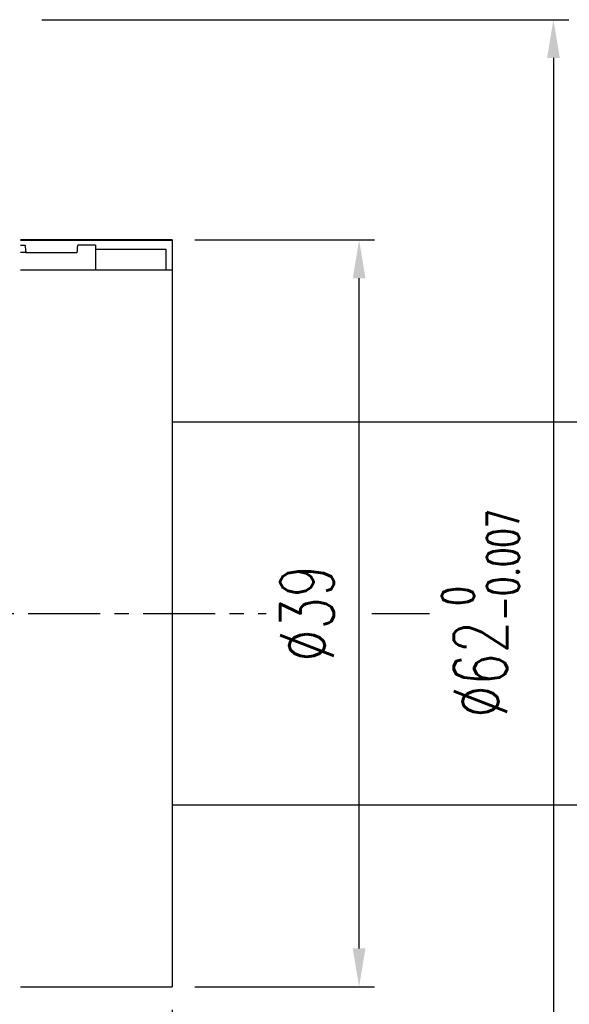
# Model space of a CAD drawing. Header units: millimetres. Extents: x -52 to 340, y -61 to 93.
# Tile 52 of 101: x 126 to 154, y -20 to 31. Entities that reach past the tile are written whole.
import ezdxf

# ---------------------------------------------------------------- set-up
doc = ezdxf.new("R2010")
doc.units = ezdxf.units.MM
doc.linetypes.add('CENTER', pattern=[2, 1.25, -0.25, 0.25, -0.25])
for name, color, linetype in [('CL', 1, 'CENTER'), ('DIM', 4, 'Continuous'), ('OUT', 3, 'Continuous')]:
    doc.layers.add(name, color=color, linetype=linetype)
doc.styles.add('DIM-7', font='SIMPLEX.shx', dxfattribs={"width": 0.7, "bigfont": 'chineset.shx'})
doc.dimstyles.new('CNS', dxfattribs={"dimtxt": 3.5, "dimasz": 2.5, "dimexe": 1, "dimexo": 1.5, "dimgap": 0.09, "dimtad": 0, "dimdsep": 46, "dimtxsty": 'DIM-7', "dimcen": 0.09, "dimclrd": 1, "dimclre": 1, "dimclrt": 4, "dimadec": 0, "dimazin": 0, "dimtfac": 1, "dimtix": 1, "dimtmove": 2, "dimatfit": 3, "dimfxl": 1, "dimtvp": 0.971429, "dimtolj": 1, "dimarcsym": 0})

# ---------------------------------------------------------------- blocks, each defined once
blk = doc.blocks.new('*D7')
at = {"layer": 'DEFPOINTS', "color": 0}
for p in [(133.5, -19.5), (80, -25), (80, -59.755)]:
    blk.add_point(p, dxfattribs=at)
at = {"layer": 'DIM', "color": 0, "lineweight": -2}
for p, q in [((133.5, -20.7), (133.5, -60.555)), ((80, -26.2), (80, -60.555)), ((131.5, -59.755), (82, -59.755))]:
    blk.add_line(p, q, dxfattribs=at)
at = {"layer": 'DIM', "color": 0}
for points in [[(82, -59.422), (82, -60.088), (80, -59.755)], [(131.5, -59.422), (131.5, -60.088), (133.5, -59.755)]]:
    blk.add_solid(points, dxfattribs=at)
at = {"layer": 'DIM', "color": 0, "insert": (106.75, -57.035), "char_height": 2.8, "attachment_point": 5, "style": 'DIM-7'}
blk.add_mtext('\\A1;53.5', dxfattribs=at)
blk = doc.blocks.new('*D8')
at = {"layer": 'DEFPOINTS', "color": 0}
for p in [(125.5, 31), (125.5, -31), (153.411, -31)]:
    blk.add_point(p, dxfattribs=at)
at = {"layer": 'DIM', "color": 0, "lineweight": -2}
for p, q in [((126.7, 31), (154.211, 31)), ((153.411, 29), (153.411, -29)), ((126.7, -31), (154.211, -31))]:
    blk.add_line(p, q, dxfattribs=at)
at = {"layer": 'DIM', "color": 0}
for points in [[(153.078, 29), (153.744, 29), (153.411, 31)], [(153.078, -29), (153.744, -29), (153.411, -31)]]:
    blk.add_solid(points, dxfattribs=at)
at = {"layer": 'DIM', "color": 0, "insert": (149.603, 0), "char_height": 2.8, "attachment_point": 5, "rotation": 90, "style": 'DIM-7'}
blk.add_mtext('\\A1;%%C62{\\H1.680000;\\S 0^ -0.007;}', dxfattribs=at)
blk = doc.blocks.new('*D9')
at = {"layer": 'DEFPOINTS', "color": 0}
for p in [(133.5, 19.5), (143.266, 19.5), (133.5, -19.5)]:
    blk.add_point(p, dxfattribs=at)
at = {"layer": 'DIM', "color": 0, "lineweight": -2}
for p, q in [((134.7, 19.5), (144.066, 19.5)), ((143.266, -17.5), (143.266, 17.5)), ((134.7, -19.5), (144.066, -19.5))]:
    blk.add_line(p, q, dxfattribs=at)
at = {"layer": 'DIM', "color": 0}
for points in [[(142.933, 17.5), (143.6, 17.5), (143.266, 19.5)], [(142.933, -17.5), (143.6, -17.5), (143.266, -19.5)]]:
    blk.add_solid(points, dxfattribs=at)
at = {"layer": 'DIM', "color": 0, "insert": (140.546, 0), "char_height": 2.8, "attachment_point": 5, "rotation": 90, "style": 'DIM-7'}
blk.add_mtext('\\A1;%%C39', dxfattribs=at)

msp = doc.modelspace()

# ---------------------------------------------------------------- linework, layer by layer
at = {"layer": 'CL', "color": 0, "ltscale": 3}
for p, q in [((78, 0), (138.408, 0)), ((143.929, 0), (146.941, 0))]:
    msp.add_line(p, q, dxfattribs=at)
at = {"layer": 'OUT', "color": 0}
for p, q in [((133.5, 19.5), (125.6, 19.5)), ((133.5, 19.474), (125.6, 19.474)), ((125.6, 19.234), (125.821, 19.234)), ((129.5, 19.234), (128.579, 19.234)), ((129.5, 19.234), (129.5, 17.944)), ((133.5, 19.5), (133.5, 19.474)), ((133.5, 19.474), (133.5, 17.944)), ((125.867, 18.846), (125.6, 18.846)), ((128.532, 18.832), (125.868, 18.832)), ((133.2, 18.991), (129.5, 18.991)), ((133.2, 17.944), (133.2, 18.991)), ((125.6, 17.944), (133.5, 17.944)), ((133.5, 17.944), (133.5, -19.5)), ((125.6, -19.5), (133.5, -19.5))]:
    msp.add_line(p, q, dxfattribs=at)
at = {"layer": 'OUT', "color": 7}
for p, q in [((133.5, 10), (183.5, 10)), ((133.5, -10), (183.5, -10))]:
    msp.add_line(p, q, dxfattribs=at)
at = {"layer": 'OUT', "color": 0}
msp.add_ellipse((128.368, 0), major_axis=(0.221, 19.25), ratio=0.013136, start_param=0.041151, end_param=0.208822, dxfattribs=at)
for points in [[(125.821, 19.234), (125.826, 19.219), (125.836, 19.171), (125.851, 19.042), (125.862, 18.918), (125.867, 18.846)], [(125.867, 18.846), (125.867, 18.841), (125.868, 18.837), (125.868, 18.832)]]:
    msp.add_open_spline(points, degree=3, dxfattribs=at)

# ---------------------------------------------------------------- dimensions: what is measured, and where the dimension line sits
at = {"layer": 'DIM', "color": 0}
for base, p1, p2, override, picture, middle in [((153.411, -31), (125.5, 31), (125.5, -31), {"dimscale": 0.8, "dimclrd": 0, "dimclre": 0, "dimclrt": 0, "dimtol": 1, "dimtm": 0.007, "dimtfac": 0.6, "dimtdec": 3}, '*D8', (149.603, 0)), ((143.266, 19.5), (133.5, -19.5), (133.5, 19.5), {"dimscale": 0.8, "dimclrd": 0, "dimclre": 0, "dimclrt": 0}, '*D9', (140.546, 0))]:
    dim = msp.add_linear_dim(base=base, p1=p1, p2=p2, angle=90, text='%%C<>', dimstyle='CNS', override=override, dxfattribs=at)
    dim.commit()
    dim.dimension.update_dxf_attribs({"geometry": picture, "text_midpoint": middle})
dim = msp.add_linear_dim(base=(80, -59.755), p1=(133.5, -19.5), p2=(80, -25), dimstyle='CNS', override={"dimscale": 0.8, "dimclrd": 0, "dimclre": 0, "dimclrt": 0}, dxfattribs=at)
dim.commit()
dim.dimension.update_dxf_attribs({"geometry": '*D7', "text_midpoint": (106.75, -57.035)})

doc.saveas('drawing.dxf')
